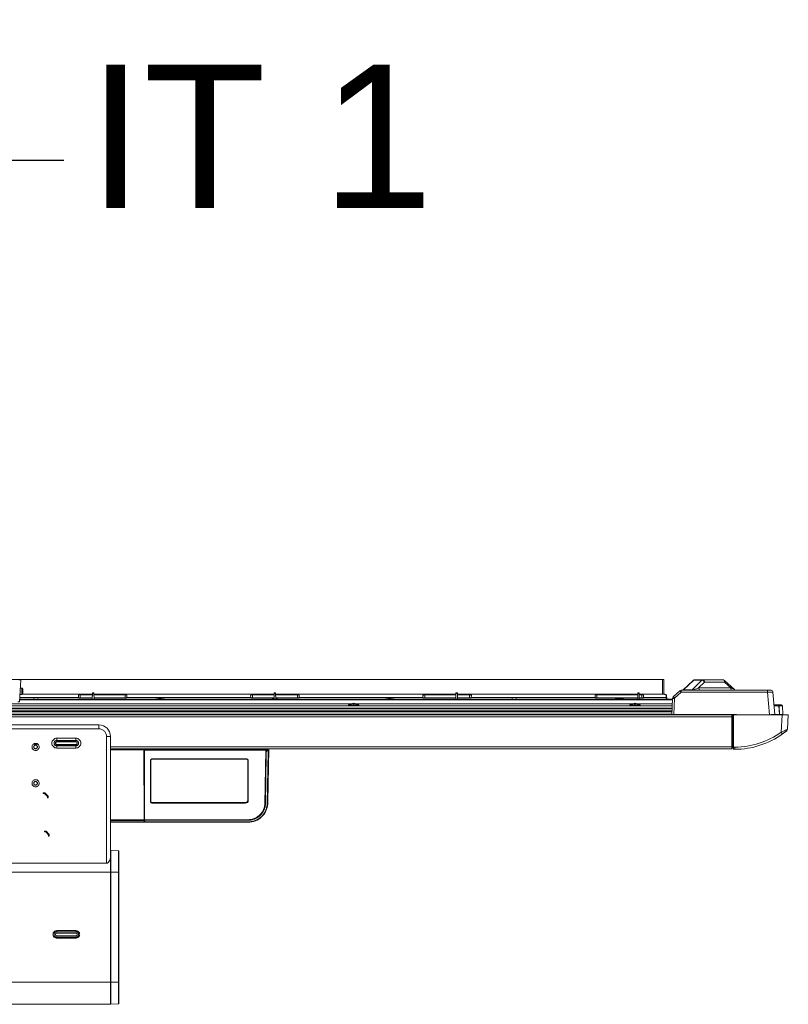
# Model space of a CAD drawing. Header units: millimetres. Extents: x 40090 to 187415, y -53271 to 40260.
# Tile 194 of 256: x 70658 to 71461, y 33499 to 34528. Entities that reach past the tile are written whole.
import ezdxf

# ---------------------------------------------------------------- set-up
doc = ezdxf.new("R2010")
doc.units = ezdxf.units.MM
doc.layers.add('AVM_projekce', color=240, linetype='Continuous')
doc.layers.add('AVM_reproduktor', color=6, linetype='Continuous')
doc.styles.add('AVM', font='arial.ttf')
doc.styles.get("Standard").update_dxf_attribs({"font": 'arial.ttf'})
doc.dimstyles.new('AVM-1_50', dxfattribs={"dimscale": 40, "dimtxt": 2.5, "dimasz": 2.5, "dimexe": 1.25, "dimexo": 0.625, "dimtad": 1, "dimdec": 0, "dimrnd": 1, "dimtxsty": 'AVM', "dimcen": 2.5, "dimclrd": 256, "dimclre": 256, "dimclrt": 256, "dimadec": 0, "dimazin": 0, "dimtfac": 1, "dimtdec": 0, "dimtmove": 0, "dimatfit": 3, "dimfxl": 0, "dimarcsym": 0})

# ---------------------------------------------------------------- blocks, each defined once
blk = doc.blocks.new('SB885ix-top')
at = {"linetype": 'Continuous', "lineweight": 15}
for p, q in [((811.6, 0), (35.8, 0)), ((812.8, 0), (811.6, 0)), ((811.6, -15.3), (811.6, 0)), ((812.8, 0), (812.8, -15.4)), ((138.8, -0.3), (140.8, -0.3)), ((140.8, -0.3), (139.6, -23.4)), ((142, -8.9), (140.3, -8.9)), ((142, -15.7), (142, -8.9)), ((143, -10), (143, -9.8)), ((843.6, -0.9), (832.6, -11)), ((833.3, -10.8), (844.3, -0.7)), ((852.6, -0.7), (842.4, -10.8)), ((844.3, -0.7), (852.6, -0.7)), ((853.6, -0.3), (845.3, -0.3)), ((849.2, -8.8), (855.4, -2.7)), ((882.9, -8.8), (849.2, -8.8)), ((874.4, -0.3), (853.6, -0.3)), ((855.4, -2.7), (876.2, -2.7)), ((886.6, -10.6), (876.2, -0.9)), ((876.2, -2.7), (882.9, -8.8)), ((821.9, -20.4), (139.7, -20.4)), ((139.7, -20.5), (821.9, -20.5)), ((139.8, -18.9), (201.2, -18.9)), ((140.1, -15.3), (140, -15.3)), ((140.1, -15.3), (140, -15.3)), ((140.1, -13.7), (140.1, -15.7)), ((140.1, -14.3), (140.1, -14.3)), ((140.1, -15.7), (142, -15.7)), ((215.6, -15.3), (142.8, -15.3)), ((215.6, -15.3), (142.8, -15.3)), ((143, -11.8), (143, -11.8)), ((143, -12.8), (143, -12.8)), ((143, -14.8), (143, -14.6)), ((143, -14.8), (143, -14.8)), ((155, -20.4), (155, -20.2)), ((155, -20.2), (155, -20.4)), ((157.8, -20.2), (157.8, -20.4)), ((157.8, -20.2), (157.8, -20.4)), ((201, -16.6), (201.2, -18.9)), ((201.2, -18.9), (201.2, -19)), ((201.2, -19), (215.6, -19)), ((215.6, -16.1), (202.9, -16.1)), ((202.9, -16.1), (202.9, -18.6)), ((215.5, -20.4), (215.6, -14.7)), ((217.1, -14), (215.6, -14)), ((217.2, -14.7), (215.6, -14.7)), ((217.3, -20.4), (217.2, -14.7)), ((405.6, -15.3), (217.2, -15.3)), ((405.6, -15.3), (217.2, -15.3)), ((249.9, -16.1), (217.2, -16.1)), ((217.2, -19), (251.6, -19)), ((249.9, -16.1), (249.9, -18.6)), ((251.6, -18.9), (251.7, -16.6)), ((251.6, -19), (251.6, -18.9)), ((251.6, -18.9), (381.2, -18.9)), ((381, -16.6), (381.2, -18.9)), ((381.2, -18.9), (381.2, -19)), ((381.2, -19), (405.6, -19)), ((405.6, -16.1), (382.9, -16.1)), ((382.9, -16.1), (382.9, -18.6)), ((405.1, -20.4), (405.2, -20.2)), ((405.2, -20.2), (405.1, -20.4)), ((405.5, -20.4), (405.6, -14.7)), ((407.1, -14), (405.6, -14)), ((407.1, -14.7), (405.6, -14.7)), ((407.2, -20.4), (407.1, -14.7)), ((595.6, -15.3), (407.2, -15.3)), ((595.6, -15.3), (407.2, -15.3)), ((429.9, -16.1), (407.2, -16.1)), ((407.2, -19), (431.6, -19)), ((407.6, -20.2), (407.6, -20.4)), ((407.6, -20.2), (407.6, -20.4)), ((429.9, -16.1), (429.9, -18.6)), ((431.6, -18.9), (431.7, -16.6)), ((431.6, -19), (431.6, -18.9)), ((431.6, -18.9), (561.1, -18.9)), ((561, -16.6), (561.1, -18.9)), ((561.1, -18.9), (561.2, -19)), ((561.2, -19), (595.5, -19)), ((595.6, -16.1), (562.9, -16.1)), ((562.9, -16.1), (562.9, -18.6)), ((595.5, -20.4), (595.6, -14.7)), ((597.1, -14), (595.6, -14)), ((597.1, -14.7), (595.6, -14.7)), ((597.2, -20.4), (597.1, -14.7)), ((785.6, -15.3), (597.1, -15.3)), ((785.6, -15.3), (597.1, -15.3)), ((609.9, -16.1), (597.2, -16.1)), ((597.2, -19), (611.6, -19)), ((609.9, -16.1), (609.9, -18.6)), ((611.6, -18.9), (611.7, -16.6)), ((611.6, -19), (611.6, -18.9)), ((611.6, -18.9), (741.1, -18.9)), ((655, -20.2), (655, -20.4)), ((657.8, -20.2), (657.8, -20.4)), ((741, -16.6), (741.1, -18.9)), ((741.1, -18.9), (741.1, -19)), ((741.1, -19), (785.5, -19)), ((785.6, -16.1), (742.9, -16.1)), ((742.9, -16.1), (742.9, -18.6)), ((785.5, -20.4), (785.6, -14.7)), ((787.1, -14), (785.6, -14)), ((787.1, -14.7), (785.6, -14.7)), ((787.2, -20.4), (787.1, -14.7)), ((811.7, -15.3), (787.1, -15.3)), ((811.7, -15.3), (787.1, -15.3)), ((789.9, -16.1), (787.2, -16.1)), ((787.2, -19), (791.6, -19)), ((789.9, -16.1), (789.9, -18.6)), ((791.6, -18.9), (791.7, -16.6)), ((791.6, -19), (791.6, -18.9)), ((791.6, -18.9), (815.4, -18.9)), ((811.7, -15.3), (811.7, -15.3)), ((815.4, -18.9), (815.2, -16.2)), ((815.4, -18.9), (815.4, -18.9)), ((815.5, -20.4), (815.4, -18.9)), ((815.7, -16.7), (815.9, -19.4)), ((815.9, -19.4), (815.9, -20.4)), ((821.9, -19.9), (821.6, -28.5)), ((829.4, -11.9), (822.7, -18.1)), ((823.4, -36.6), (824, -19.9)), ((824.1, -19.5), (830.8, -13.3)), ((831.1, -13.2), (831.1, -11.2)), ((921.2, -11.2), (831.1, -11.2)), ((831.1, -13.2), (921.2, -13.2)), ((832.6, -11), (832.6, -11)), ((842.4, -10.8), (833.3, -10.8)), ((921.2, -13.2), (921.2, -11.2)), ((924.9, -11.2), (921.2, -11.2)), ((921.2, -13.2), (923.3, -36.9)), ((928.9, -36.4), (926.9, -13.1)), ((56, -29.8), (821.6, -29.8)), ((56, -30.5), (821.6, -30.5)), ((56.1, -27.6), (821.7, -27.6)), ((486.4, -25.4), (56.2, -25.4)), ((139.7, -20.9), (821.9, -20.9)), ((821.9, -21.1), (139.7, -21.1)), ((483.7, -26.3), (493.8, -26.3)), ((780.4, -25.4), (491.2, -25.4)), ((777.7, -26.3), (787.8, -26.3)), ((821.7, -25.4), (785.2, -25.4)), ((821.6, -29.8), (821.3, -36.6)), ((821.6, -28.5), (821.6, -29.6)), ((933, -26.5), (928.5, -26.5)), ((933, -26.5), (933, -27.4)), ((933.5, -26.5), (933, -26.5)), ((933.8, -36.5), (933, -27.4)), ((933, -27.4), (933.5, -27.4)), ((933.5, -26.5), (933.5, -27.4)), ((935.8, -26.5), (933.5, -26.5)), ((933.5, -27.4), (933.9, -36.5)), ((935.8, -26.5), (935.8, -26.5)), ((935.8, -26.5), (935.8, -26.5)), ((936.8, -27.4), (936.8, -27.5)), ((937.2, -36.4), (936.8, -27.4)), ((936.8, -27.5), (937.3, -36.4)), ((936.8, -27.5), (936.8, -27.5)), ((883.8, -36.9), (51.7, -36.9)), ((883.8, -39), (51.7, -39)), ((821.4, -36.1), (54.3, -36.1)), ((55.8, -33.9), (821.4, -33.9)), ((821.5, -32.7), (55.9, -32.7)), ((821.3, -36.6), (823.4, -36.6)), ((823.4, -36.6), (888.8, -36.6)), ((883.8, -36.9), (883.8, -36.6)), ((883.8, -39), (883.8, -36.9)), ((883.8, -38.1), (884.6, -38.1)), ((883.8, -70.2), (883.8, -39)), ((884.6, -38.1), (884.6, -65.4)), ((885, -36.9), (885, -36.6)), ((885, -36.9), (885, -65.5)), ((885.5, -36.9), (885, -36.9)), ((885.5, -65.5), (885.5, -36.9)), ((936.5, -36.9), (885.5, -36.9)), ((887, -36.6), (887, -36.9)), ((888.8, -36.6), (888.8, -36.9)), ((936.5, -36.9), (935.6, -55.1)), ((942.9, -36.9), (936.5, -36.9)), ((942.1, -51.8), (942.9, -36.9)), ((79.2, -47.5), (222.4, -47.5)), ((222.4, -51.5), (222.4, -47.5)), ((78.2, -51.5), (222.4, -51.5)), ((178.4, -61.3), (198.3, -61.3)), ((178.4, -61.3), (178.4, -63.6)), ((198.3, -61.3), (198.3, -63.6)), ((230.4, -192.1), (230.4, -59.5)), ((230.4, -59.5), (234.4, -59.5)), ((234.4, -186), (234.4, -59.5)), ((941.3, -53.5), (936.9, -56.8)), ((158.5, -67.5), (154, -67.5)), ((178.4, -63.6), (198.3, -63.6)), ((178.4, -64.9), (198.3, -64.9)), ((198.3, -65.1), (178.4, -65.1)), ((178.4, -67.8), (198.3, -67.8)), ((198.3, -68.1), (178.4, -68.1)), ((198.3, -69.3), (178.4, -69.3)), ((178.4, -71.7), (178.4, -69.3)), ((198.3, -71.7), (178.4, -71.7)), ((198.3, -69.3), (198.3, -71.7)), ((883.8, -70.2), (234.4, -70.2)), ((883.8, -69.1), (884.8, -69.1)), ((883.8, -72.3), (883.8, -70.2)), ((883.8, -71), (884.9, -71)), ((885, -65.5), (885, -65.5)), ((885, -65.5), (885.3, -70.7)), ((885.8, -70.7), (885.5, -65.5)), ((887, -70.7), (885.8, -70.7)), ((887, -70.7), (887, -72.9)), ((883.8, -72.3), (234.4, -72.3)), ((234.4, -73.3), (269.3, -73.3)), ((269.3, -73.6), (234.4, -73.6)), ((269.4, -72.3), (269.3, -73.3)), ((269.3, -73.6), (269.6, -146.6)), ((269.6, -146.5), (269.3, -74.4)), ((269.4, -72.7), (269.4, -72.3)), ((269.4, -73.9), (269.4, -72.7)), ((269.5, -74.4), (269.8, -146.4)), ((270, -74.4), (269.5, -74.4)), ((269.6, -72.3), (269.6, -72.7)), ((269.6, -72.7), (269.6, -72.9)), ((269.6, -72.7), (270.1, -72.7)), ((269.6, -72.9), (269.6, -74.1)), ((270.1, -72.9), (269.6, -72.9)), ((269.6, -74.1), (270, -74.1)), ((270, -74.1), (270.1, -72.9)), ((270, -74.1), (270, -74.4)), ((270, -146.4), (270, -74.4)), ((270.1, -72.7), (270.1, -72.3)), ((270.2, -73.2), (270.2, -72.3)), ((270.2, -73), (270.2, -73.7)), ((270.2, -73.2), (396.9, -73.2)), ((396.9, -73.9), (270.2, -73.9)), ((270.2, -146.6), (270.2, -73.9)), ((270.2, -74.9), (270.2, -146.5)), ((395.8, -130.1), (396.9, -73.9)), ((396.1, -130.1), (397.2, -73.8)), ((396.4, -129.2), (397.4, -77.2)), ((397.4, -77.3), (396.4, -129.3)), ((396.5, -130.2), (397.4, -78.1)), ((396.9, -73.2), (396.8, -72.3)), ((397.2, -73.5), (397, -72.3)), ((397.1, -77.2), (397.4, -77.2)), ((397.2, -73.5), (397.2, -73.5)), ((397.2, -73.8), (397.2, -73.8)), ((397.4, -77.3), (397.5, -72.4)), ((397.4, -78.1), (397.5, -73.8)), ((397.4, -77.2), (397.4, -77.3)), ((397.4, -78.1), (397.4, -77.3)), ((397.4, -77.3), (397.4, -77.3)), ((397.5, -72.3), (397.5, -72.4)), ((397.5, -72.4), (397.5, -73.2)), ((397.5, -73.2), (397.8, -73.2)), ((397.8, -73.8), (397.5, -73.8)), ((397.8, -73.2), (397.9, -72.3)), ((398.2, -130.2), (399.2, -75.3)), ((399.7, -75.1), (398.7, -130)), ((400.1, -72.5), (399.1, -127.7)), ((400.1, -72.5), (399.7, -75.1)), ((885.9, -72.9), (887, -72.9)), ((276.3, -84.3), (276.3, -127.9)), ((276.5, -84.4), (276.3, -84.3)), ((276.5, -127.4), (276.5, -84.4)), ((276.8, -84.3), (276.8, -127.4)), ((377.1, -83), (277.6, -83)), ((277.6, -83), (277.9, -83.1)), ((277.9, -83.1), (376.9, -83.1)), ((277.9, -83.1), (277.9, -83.2)), ((376.9, -83.2), (277.9, -83.2)), ((376.9, -83.1), (377.1, -83)), ((376.9, -83.1), (376.9, -83.2)), ((378, -126.1), (378, -84.3)), ((378.5, -84.3), (378.2, -84.4)), ((378.2, -84.4), (378.2, -126.1)), ((378.5, -126.5), (378.5, -84.3)), ((164.2, -118.5), (166, -118.5)), ((164.2, -119.2), (164.2, -118.5)), ((165.7, -119.2), (164.2, -119.2)), ((168.7, -122.2), (165.7, -119.2)), ((166, -118.5), (169.4, -121.9)), ((168.7, -123.7), (168.7, -122.2)), ((169.4, -121.9), (169.4, -123.7)), ((169.4, -123.7), (168.7, -123.7)), ((276.3, -127.9), (276.5, -127.4)), ((277.9, -128.7), (277.6, -129.2)), ((277.6, -129.2), (375.7, -129.2)), ((277.9, -128.5), (375.5, -128.5)), ((277.9, -128.5), (277.9, -128.7)), ((375.5, -128.7), (277.9, -128.7)), ((375.5, -128.5), (375.5, -128.7)), ((375.7, -129.2), (375.5, -128.7)), ((378.2, -126.1), (378.5, -126.5)), ((396.4, -129.3), (396.4, -129.2)), ((396.4, -129.3), (396.5, -130.2)), ((398.4, -132.6), (398.8, -130.4)), ((399.1, -127.7), (398.7, -130)), ((399.1, -127.7), (398.8, -130.4)), ((234.4, -146.6), (269.6, -146.6)), ((234.4, -146.8), (269.6, -146.8)), ((234.4, -147.2), (269.6, -147.2)), ((234.4, -148.8), (269.6, -148.8)), ((234.4, -149.1), (269.6, -149.1)), ((267.9, -146.8), (267.9, -146.9)), ((269.6, -146.9), (267.9, -146.9)), ((268.5, -146.9), (268.5, -146.8)), ((268.5, -146.8), (268.5, -146.9)), ((269.6, -146.8), (269.6, -146.5)), ((270, -146.7), (269.6, -146.7)), ((269.6, -147.2), (269.6, -146.9)), ((269.6, -147.2), (269.6, -148.8)), ((269.6, -147.6), (270, -147.6)), ((269.8, -146.4), (270, -146.4)), ((270, -147.6), (270, -146.7)), ((270, -147.6), (270, -147.6)), ((270.2, -146.5), (270.2, -146.8)), ((270.2, -146.6), (378.1, -146.6)), ((270.2, -146.8), (378.1, -146.8)), ((270.3, -147.1), (270.2, -146.8)), ((270.2, -146.8), (270.2, -147.9)), ((270.2, -148.9), (270.2, -147.8)), ((270.2, -148.9), (270.2, -147.9)), ((270.2, -147.9), (270.2, -147.9)), ((270.2, -149.1), (270.2, -148.9)), ((270.2, -149.1), (378.1, -149.1)), ((270.3, -147.1), (378.1, -147.1)), ((270.3, -147.1), (270.3, -148.8)), ((270.3, -148.8), (378.1, -148.8)), ((378.1, -146.8), (378.1, -146.6)), ((378.1, -146.8), (378.1, -147.1)), ((378.1, -149.1), (378.1, -148.8)), ((165.4, -159.2), (165.4, -158.5)), ((165.4, -158.5), (167.2, -158.5)), ((166.9, -159.2), (165.4, -159.2)), ((169.9, -162.2), (166.9, -159.2)), ((167.2, -158.5), (170.6, -161.9)), ((169.9, -163.7), (169.9, -162.2)), ((170.6, -163.7), (169.9, -163.7)), ((170.6, -161.9), (170.6, -163.7)), ((234.5, -178.5), (234.4, -178.5)), ((235, -179), (234.5, -179)), ((242.9, -178.9), (235, -178.5)), ((235, -178.5), (235, -201.5)), ((242.9, -178.9), (242.9, -201.5)), ((78.2, -192.1), (230.4, -192.1)), ((234.5, -201.5), (78.3, -201.5)), ((234.5, -201.5), (234.5, -316.5)), ((234.5, -201.5), (235, -201.5)), ((234.5, -201.5), (234.5, -316.5)), ((235, -201.5), (242.9, -201.5)), ((235, -316.5), (235, -201.5)), ((242.9, -201.5), (242.9, -316.5)), ((243.4, -201.5), (242.9, -201.5)), ((243.4, -201.5), (243.4, -316.5)), ((178.4, -262.5), (198.3, -262.5)), ((178.4, -262.5), (178.4, -263.6)), ((178.4, -263.6), (198.3, -263.6)), ((178.4, -265), (198.3, -265)), ((198.3, -265.1), (178.4, -265.1)), ((198.3, -262.5), (198.3, -263.6)), ((178.4, -267.8), (198.3, -267.8)), ((198.3, -267.9), (178.4, -267.9)), ((198.3, -269.3), (178.4, -269.3)), ((178.4, -269.3), (178.4, -270.5)), ((198.3, -270.5), (178.4, -270.5)), ((198.3, -270.5), (198.3, -269.3)), ((234.5, -316.5), (-189.7, -316.5)), ((235, -316.5), (234.5, -316.5)), ((242.9, -316.5), (235, -316.5)), ((235, -316.5), (235, -339.5)), ((242.9, -316.5), (242.9, -339)), ((242.9, -316.5), (243.4, -316.5)), ((234.5, -339.5), (-189.7, -339.5)), ((234.5, -339), (235, -339)), ((235, -339.5), (242.9, -339))]:
    blk.add_line(p, q, dxfattribs=at)
at = {"linetype": 'Continuous', "lineweight": 15, "flags": 128}
for points in [[(215.6, -14.7), (215.6, -14.5), (215.6, -14.4), (215.6, -14.2), (215.6, -14.1), (215.6, -14), (215.6, -14), (215.6, -14)], [(217.1, -14), (217.1, -14), (217.1, -14), (217.1, -14.1), (217.1, -14.2), (217.1, -14.4), (217.1, -14.5), (217.2, -14.7)], [(405.6, -14.7), (405.6, -14.5), (405.6, -14.4), (405.6, -14.2), (405.6, -14.1), (405.6, -14), (405.6, -14), (405.6, -14)], [(407.1, -14), (407.1, -14), (407.1, -14), (407.1, -14.1), (407.1, -14.2), (407.1, -14.4), (407.1, -14.5), (407.1, -14.7)], [(595.6, -14.7), (595.6, -14.5), (595.6, -14.4), (595.6, -14.2), (595.6, -14.1), (595.6, -14), (595.6, -14), (595.6, -14)], [(597.1, -14), (597.1, -14), (597.1, -14), (597.1, -14.1), (597.1, -14.2), (597.1, -14.4), (597.1, -14.5), (597.1, -14.7)], [(655, -20.4), (655, -20.3), (655, -20.2)], [(657.8, -20.2), (657.8, -20.3), (657.8, -20.4)], [(785.6, -14.7), (785.6, -14.5), (785.6, -14.4), (785.6, -14.2), (785.6, -14.1), (785.6, -14), (785.6, -14), (785.6, -14)], [(787.1, -14), (787.1, -14), (787.1, -14), (787.1, -14.1), (787.1, -14.2), (787.1, -14.4), (787.1, -14.5), (787.1, -14.7)], [(488.3, -24.7), (488.3, -24.8), (488.3, -24.8), (488.3, -24.9), (488.3, -24.9), (488.3, -25), (488.3, -25.1), (488.3, -25.2), (488.3, -25.3)], [(489.2, -25.3), (489.3, -25.2), (489.3, -25.1), (489.3, -25), (489.3, -24.9), (489.3, -24.9), (489.3, -24.8), (489.3, -24.8), (489.3, -24.7)], [(782.3, -24.7), (782.3, -24.8), (782.3, -24.8), (782.3, -24.9), (782.3, -24.9), (782.3, -25), (782.3, -25.1), (782.3, -25.2), (782.3, -25.3)], [(783.2, -25.3), (783.2, -25.2), (783.3, -25.1), (783.3, -25), (783.3, -24.9), (783.3, -24.9), (783.3, -24.8), (783.3, -24.8), (783.3, -24.7)], [(933.2, -36.6), (933.2, -36.6), (933.2, -36.6), (933.2, -36.6), (933.2, -36.6), (933.2, -36.6), (933.3, -36.7), (933.3, -36.7), (933.3, -36.7)], [(933.8, -36.5), (933.8, -36.5), (933.8, -36.5), (933.8, -36.6), (933.8, -36.6), (933.8, -36.7), (933.8, -36.7), (933.8, -36.7), (933.8, -36.8)], [(934.4, -36.7), (934.4, -36.7), (934.4, -36.7), (934.4, -36.6), (934.4, -36.6), (934.4, -36.6), (934.4, -36.6), (934.4, -36.6), (934.4, -36.6)], [(935.6, -36.7), (935.6, -36.7), (935.6, -36.7), (935.6, -36.7), (935.6, -36.7)], [(884.6, -65.4), (884.7, -67.5), (884.8, -69.1)], [(885.3, -70.7), (885.3, -71.1), (885.3, -71.4), (885.3, -71.7), (885.3, -71.9), (885.3, -72.1), (885.3, -72.3), (885.3, -72.4), (885.3, -72.4)], [(885.9, -72.9), (885.9, -72.9), (885.8, -72.7), (885.8, -72.5), (885.8, -72.3), (885.8, -71.9), (885.8, -71.6), (885.8, -71.2), (885.8, -70.7)]]:
    blk.add_lwpolyline(points, dxfattribs=at)
at = {"linetype": 'Continuous', "lineweight": 15}
for centre, radius, start, end in [((142, -9.9), 1, 5.7103, 90), ((845.3, -2.8), 2.54, 90, 132.6564), ((844.2, -1.7), 0.984, 85.7742, 130.9269), ((845.3, -1.7), 1.46, 91.3748, 135.3918), ((851.4, -9), 2.22, 174.2103, 259.1729), ((853.7, -1.7), 1.46, 91.3737, 135.3928), ((852.3, -4.2), 3.49, 25.4842, 84.141), ((853.2, -2.4), 2.22, 354.2129, 79.1721), ((874.4, -2.8), 2.54, 47.3436, 90), ((874, -2.4), 2.22, 354.2129, 79.1721), ((875, -1.8), 1.5, 327.0118, 37.7763), ((885.1, -9), 2.22, 174.2103, 259.1729), ((142, -14.7), 1, 270, 354.2763), ((815.3, -16.7), 0.491, 3.9411, 91.1508), ((824.5, -20), 2.54, 133, 178), ((822.9, -34.5), 14.6, 86.013, 93.987), ((808.7, -33.3), 20.7, 41.6511, 47.1467), ((824.5, -19.9), 0.508, 133, 178), ((831.1, -13.8), 2.54, 90, 133), ((815.4, -27), 20.6, 41.6493, 47.1484), ((831.1, -13.7), 0.508, 90, 133), ((833.2, -11.8), 0.993, 85.8959, 128.3937), ((841.4, -9.8), 1.46, 271.3722, 315.3944), ((888.3, -8.7), 2.54, 225.5533, 270), ((924.9, -13.3), 2.03, 5, 90), ((484.1, -27), 0.762, 123.5573, 236.4427), ((488.8, -29.2), 4.52, 119.841, 140.6028), ((488.8, -29.2), 4.53, 96.5283, 119.537), ((484, -27.3), 3.28, 38.5881, 39.0183), ((488.8, -31), 5.72, 85.3039, 94.6961), ((488.8, -29.2), 4.53, 60.463, 83.4717), ((488.8, -29.2), 4.52, 39.3972, 60.159), ((493.6, -27.3), 3.28, 140.9817, 141.4119), ((493.4, -27), 0.762, 303.5573, 56.4427), ((778.1, -27), 0.762, 123.5573, 236.4427), ((782.8, -29.2), 4.52, 119.841, 140.6028), ((782.8, -29.2), 4.53, 96.5269, 119.5373), ((784.2, -22.3), 4.73, 218.5462, 218.8439), ((782.8, -31), 5.72, 85.3042, 94.6958), ((782.8, -29.2), 4.53, 60.4609, 83.4737), ((782.8, -29.2), 4.52, 39.3972, 60.159), ((783.5, -24.1), 1.93, 320.832, 321.5615), ((787.4, -27), 0.762, 303.5573, 56.4427), ((928.5, -26), 0.508, 185, 270), ((935.8, -27.5), 1.02, 3, 90), ((935.8, -27.5), 1.02, 3, 90), ((936.8, -27.5), 0.0643, 68.6034, 91.3568), ((926.7, -36.5), 0.429, 170.8855, 249.4394), ((929.4, -36.4), 0.508, 185.0859, 239.101), ((929.4, -36.4), 0.507, 184.9974, 232.4614), ((933.8, -45.5), 9.05, 101.5995, 106.6843), ((933.8, -45.6), 9.13, 95.1703, 101.4653), ((930.7, -36.9), 1.3, 10.6615, 11.3869), ((933.8, -45.9), 9.22, 86.6015, 93.3985), ((953.1, -36.3), 19.2, 180.5957, 181.2895), ((933.8, -45.6), 9.13, 78.5347, 84.8297), ((936.7, -36.4), 1.98, 180.7967, 185.4485), ((933.8, -45.5), 9.05, 73.3157, 78.4005), ((937.7, -36.4), 0.508, 183, 270), ((937.8, -36.4), 0.508, 183, 270), ((222.4, -59.5), 12, 0, 90), ((887, 12.5), 83.2, 270, 305.712), ((887, 12.6), 85.5, 270, 305.712), ((950.4, -45.1), 17.9, 213.9948, 221.0849), ((939.8, -51.7), 2.31, 309.3605, 357), ((885.1, -65.5), 0.123, 179.4843, 182.5767), ((885.5, -68.3), 2.44, 264.0446, 275.9554), ((885.5, -69.2), 1.83, 264.0477, 275.9534), ((269.5, -74.6), 0.21, 78.0414, 138.041), ((269.6, -72.7), 0.195, 181.8378, 271.372), ((269.5, -71.7), 0.984, 261.1708, 272.8531), ((269.5, -73.9), 0.195, 181.8557, 271.3626), ((270, -74.3), 0.195, 1.6606, 91.3573), ((270.1, -74.2), 0.21, 257.8632, 317.8949), ((270.1, -73.1), 0.205, 42.3788, 90.1695), ((396.9, -73.5), 0.288, 9.8283, 92.5021), ((397, -73.6), 0.302, 255.7885, 318.3085), ((345, -72.8), 52.8, 358.842, 359.5222), ((399.3, -74.7), 0.551, 258.0946, 314.4674), ((885.9, -72.4), 0.508, 183, 270), ((276.7, -84.7), 0.43, 86.2606, 118.0606), ((378, -84.7), 0.43, 61.9394, 93.7394), ((276.7, -127.8), 0.43, 86.2625, 118.0587), ((378, -126.5), 0.43, 61.935, 93.7437), ((395.9, -129.9), 0.302, 255.7825, 318.3145), ((398.3, -129.6), 0.551, 258.0968, 314.463), ((270.1, -146.2), 0.235, 260.031, 312.1397), ((242.9, -179.4), 0.5, 0, 87), ((242.9, -338.5), 0.5, 273, 0)]:
    blk.add_arc(centre, radius, start, end, dxfattribs=at)
for centre, major_axis, ratio, start_param, end_param in [((847.7, -8.7), (5.54, 2.01), 0.112558, 3.422598, 4.949992), ((880.8, -8.7), (5.87, -2.03), 0.09456, 0.213545, 1.241013), ((156.4, -21.3), (6.13, 0), 0.184431, 1.797068, 2.25388), ((156.4, -21.3), (6.13, 0), 0.184431, 0.887713, 1.344525), ((202.9, -16.6), (1.85, 0), 0.267976, 1.570796, 3.155636), ((249.9, -16.6), (1.85, 0), 0.267976, 6.269142, 7.853982), ((286.4, -21.3), (7.45, 0), 0.184439, 1.570796, 2.426796), ((286.4, -21.3), (7.45, 0), 0.184439, 0.714797, 1.570796), ((382.9, -16.6), (1.85, 0), 0.267976, 1.570796, 3.155636), ((406.4, -21.3), (6.26, 0), 0.184434, 1.768688, 2.283224), ((406.4, -21.3), (6.26, 0), 0.184434, 0.858369, 1.372904), ((429.9, -16.6), (1.85, 0), 0.267976, 6.269142, 7.853982), ((526.4, -21.3), (7.45, 0), 0.184439, 1.570796, 2.426796), ((526.4, -21.3), (7.45, 0), 0.184439, 0.714797, 1.570796), ((562.9, -16.6), (1.85, 0), 0.267976, 1.570796, 3.155636), ((609.9, -16.6), (1.85, 0), 0.267976, 6.269142, 7.853982), ((656.4, -21.3), (6.13, 0), 0.184431, 1.797068, 2.25388), ((656.4, -21.3), (6.13, 0), 0.184431, 0.887713, 1.344525), ((742.9, -16.6), (1.85, 0), 0.267976, 1.570796, 3.155636), ((766.4, -21.3), (7.45, 0), 0.184439, 1.570796, 2.426796), ((766.4, -21.3), (7.45, 0), 0.184439, 0.714797, 1.570796), ((789.9, -16.6), (1.85, 0), 0.267976, 6.269142, 7.853982), ((811.7, -16.2), (3.5, 0), 0.258488, 0.013546, 1.570796), ((815.4, -19.4), (0.499, 0.026), 0.976146, 0, 1.519306), ((832.5, -8.7), (0.37, 2.53), 0.699475, 3.243812, 3.837224), ((921.2, -13.3), (5.72, 0.18), 0.012322, 0.000695, 1.568449), ((933, -27.5), (4.85, -0.09), 0.010855, 1.576507, 3.142742), ((933.5, -27.5), (3.3, 0.05), 0.01606, 0.000583, 1.56864), ((923.2, -36.4), (5.74, -0.04), 0.003063, 5.284737, 6.213114), ((933.9, -36.4), (3.31, -0.03), 0.008011, 4.955034, 6.28367), ((885.5, -65.4), (0.508, 0.01), 0.052316, 3.143304, 4.711362), ((885.5, -65.4), (0.508, 0.017), 0.052298, 3.14262, 4.710677), ((269.3, -73.5), (0, 0.2), 0.008726, 0.331611, 1.902408), ((269.4, -74.3), (0, 0.4), 0.008726, 0.331611, 1.902408), ((269.6, -74.3), (0, 0.2), 0.017451, 0.331607, 1.902404), ((270.1, -72.7), (0.001, 0.2), 0.017561, 3.473311, 4.660135), ((270.2, -73.7), (-0.002, 0.5), 0.008781, 4.38075, 5.951546), ((396.9, -73.7), (0, 0.5), 0.02096, 4.380784, 5.95158), ((396.9, -76.9), (0.5, -0.009), 0.317264, 5.193955, 6.022746), ((397.2, -73.7), (0, 0.2), 0.0524, 4.380824, 5.951621), ((397.5, -73.7), (0.006, 0.5), 0.022338, 4.380699, 5.899135), ((397.7, -75.1), (2, -0.05), 0.941224, 0.007788, 1.575846), ((397.7, -75.3), (1.5, 0.04), 0.945363, 6.242238, 7.810295), ((277.9, -84.6), (1.4, -0.98), 0.848886, 2.25905, 3.676576), ((278.1, -84.6), (1.32, -1), 0.876404, 2.288626, 3.706152), ((278.1, -84.5), (1.17, -0.82), 0.848886, 2.25905, 3.676576), ((376.7, -84.6), (1.32, 1), 0.876404, 5.718626, 7.136152), ((376.7, -84.5), (1.17, 0.82), 0.848886, 5.748201, 7.165728), ((376.9, -84.6), (1.4, 0.98), 0.848886, 5.748201, 7.165728), ((277.9, -127.6), (1.4, 0.98), 0.848886, 2.606609, 4.024135), ((278.1, -127.2), (1.47, 0.67), 0.888608, 2.776864, 4.19439), ((278.1, -127.2), (1.17, 0.82), 0.848886, 2.606609, 4.024135), ((375, -125.6), (2.57, -1.79), 0.848886, 5.400643, 6.818169), ((375, -125.7), (2.86, -1.7), 0.870019, 5.331191, 6.748717), ((375.2, -126.1), (2.8, -1.96), 0.848886, 5.400643, 6.818169), ((378.1, -129.7), (18, 0), 0.944412, 4.71006, 6.262955), ((378.1, -129.8), (17.7, 0), 0.944374, 5.556294, 6.265284), ((378.1, -129.8), (17.7, 0), 0.944374, 4.712389, 5.556294), ((269.8, -146.5), (0.2, 0), 0.325567, 1.570796, 3.133392), ((269.6, -146.5), (0, 0.3), 0.008726, 1.902408, 3.473204), ((269.6, -148.6), (-0.001, 0.5), 0.008251, 3.141569, 4.380753), ((270, -146.8), (0.25, 0), 0.342072, 0.008727, 1.570796), ((270, -147.9), (-0.004, 0.316), 0.791779, 4.703753, 6.265823), ((270.2, -146.5), (-0.001, 0.3), 0.008781, 2.809954, 4.38075), ((270.2, -148.6), (-0.001, 0.5), 0.008251, 2.862317, 4.380753)]:
    blk.add_ellipse(centre, major_axis=major_axis, ratio=ratio, start_param=start_param, end_param=end_param, dxfattribs=at)
for points, knots in [([(143, -9.8), (143, -9.8), (143, -9.8), (143, -9.8), (143, -9.8)], [0, 0, 0, 0, 0.999285, 1, 1, 1, 1]), ([(143, -11.8), (143, -11.6), (143, -11.1), (143, -10.6), (143, -10.2), (143, -10), (143, -10)], [0, 0, 0, 0, 0.244745, 0.500004, 0.755237, 1, 1, 1, 1]), ([(143, -12.8), (143, -12.6), (143, -12.3), (143, -12), (143, -11.8)], [0, 0, 0, 0, 0.499998, 1, 1, 1, 1]), ([(143, -14.6), (143, -14.6), (143, -14.5), (143, -14), (143, -13.5), (143, -13), (143, -12.8)], [0, 0, 0, 0, 0.244764, 0.499995, 0.755254, 1, 1, 1, 1]), ([(815.7, -16.7), (815.7, -16.5), (815.6, -16.3), (815.3, -16), (814.8, -15.7), (814, -15.5), (813, -15.4), (812.2, -15.3), (811.8, -15.3), (811.7, -15.3)], [0, 0, 0, 0, 0.113702, 0.232824, 0.389968, 0.593722, 0.785667, 0.962086, 1, 1, 1, 1]), ([(832.6, -11), (832.6, -11.1), (832.4, -11.2), (832.3, -11.2), (832.3, -11.2), (832.3, -11.2)], [0, 0, 0, 0, 0.210414, 0.667124, 1, 1, 1, 1]), ([(139.6, -23.4), (139.6, -23.4), (139.6, -23.4), (139.4, -23.4), (139.2, -23.4), (138.8, -23.4), (138.3, -23.4), (137.8, -23.4), (137.6, -23.4)], [0, 0, 0, 0, 0.149599, 0.295325, 0.437209, 0.575268, 0.781989, 1, 1, 1, 1]), ([(928.2, -27.4), (928.2, -27.4), (928.1, -27.3), (928.2, -27), (928.3, -26.6), (928.5, -26.5), (928.5, -26.5)], [0, 0, 0, 0, 0.003551, 0.275196, 0.678398, 1, 1, 1, 1]), ([(885, -38.1), (885, -38.1), (885, -38.1), (884.9, -38.1), (884.8, -38.1), (884.7, -38.1), (884.6, -38.1), (884.6, -38.1)], [0, 0, 0, 0, 0.214994, 0.43004, 0.645011, 0.859701, 1, 1, 1, 1]), ([(926.3, -36.4), (926, -36.4), (925.4, -36.5), (924.8, -36.8), (924.5, -36.9)], [0, 0, 0, 0, 0.601342, 1, 1, 1, 1]), ([(928.9, -36.4), (928.9, -36.4), (928.9, -36.4), (928.9, -36.4), (928.9, -36.4)], [0, 0, 0, 0, 0.514171, 1, 1, 1, 1]), ([(933.8, -36.5), (933.4, -36.5), (932.6, -36.5), (931.4, -36.5), (930.2, -36.5), (929.4, -36.5), (929, -36.5), (929, -36.5), (928.9, -36.5)], [0, 0, 0, 0, 0.132599, 0.347428, 0.499113, 0.71116, 0.926076, 1, 1, 1, 1]), ([(931.8, -36.8), (931.6, -36.8), (931, -36.8), (930.1, -36.8), (929.3, -36.8), (929.1, -36.8), (929.1, -36.8)], [0, 0, 0, 0, 0.110211, 0.409089, 0.707321, 1, 1, 1, 1]), ([(933.2, -36.6), (933.2, -36.6), (933.2, -36.5), (933.2, -36.5), (933.1, -36.5), (933, -36.5), (933, -36.6), (933, -36.6)], [0, 0, 0, 0, 0.218973, 0.437861, 0.655601, 0.873017, 1, 1, 1, 1]), ([(933.9, -36.5), (933.9, -36.5), (933.9, -36.5), (933.8, -36.5), (933.8, -36.5)], [0, 0, 0, 0, 0.3167123, 1, 1, 1, 1]), ([(934.7, -36.4), (934.5, -36.4), (934.2, -36.4), (934, -36.5), (933.9, -36.5)], [0, 0, 0, 0, 0.888891, 1, 1, 1, 1]), ([(934.6, -36.6), (934.6, -36.6), (934.5, -36.5), (934.5, -36.5), (934.4, -36.5), (934.4, -36.5), (934.4, -36.6), (934.4, -36.6)], [0, 0, 0, 0, 0.2188501, 0.4378709, 0.6556099, 0.872883, 1, 1, 1, 1]), ([(178.4, -71.7), (177.8, -71.6), (176.4, -71.4), (174.7, -70.2), (173.6, -68.5), (173.1, -66.5), (173.6, -64.5), (174.7, -62.8), (176.4, -61.6), (177.8, -61.4), (178.4, -61.3)], [0, 0, 0, 0, 0.125, 0.25, 0.375, 0.5, 0.625, 0.75, 0.875, 1, 1, 1, 1]), ([(198.3, -61.3), (199, -61.4), (200.4, -61.6), (202.1, -62.8), (203.2, -64.5), (203.6, -66.5), (203.2, -68.5), (202.1, -70.2), (200.4, -71.4), (199, -71.6), (198.3, -71.7)], [0, 0, 0, 0, 0.125001, 0.25, 0.375, 0.5, 0.625, 0.75, 0.874999, 1, 1, 1, 1]), ([(230.4, -59.5), (230.3, -58.5), (230.1, -56.9), (229.1, -55.1), (228.1, -53.8), (226.8, -52.8), (224.9, -51.8), (223.4, -51.6), (222.4, -51.5)], [0, 0, 0, 0, 0.239457, 0.36836, 0.499999, 0.631639, 0.760543, 1, 1, 1, 1]), ([(942.1, -51.8), (942.1, -51.9), (942, -51.9), (941.2, -52.4), (939.9, -53), (937.9, -54), (936.3, -54.7), (935.6, -55.1)], [0, 0, 0, 0, 0.160898, 0.317501, 0.517406, 0.767714, 1, 1, 1, 1]), ([(936.9, -56.8), (937.4, -56.5), (938.5, -55.7), (939.8, -54.7), (940.7, -54), (941.2, -53.6), (941.2, -53.5), (941.3, -53.5)], [0, 0, 0, 0, 0.247846, 0.508365, 0.70602, 0.853211, 1, 1, 1, 1]), ([(152.5, -70.5), (152.6, -70), (152.7, -69), (153.6, -67.8), (154.8, -66.9), (156.3, -66.6), (157.8, -66.9), (159, -67.8), (159.9, -69), (160, -70), (160, -70.5)], [0, 0, 0, 0, 0.125, 0.25, 0.375, 0.5, 0.625, 0.75, 0.875, 1, 1, 1, 1]), ([(160, -70.5), (160, -71), (159.9, -72), (159, -73.2), (157.8, -74.1), (156.3, -74.3), (154.8, -74.1), (153.6, -73.2), (152.7, -72), (152.6, -71), (152.5, -70.5)], [0, 0, 0, 0, 0.125, 0.2499996, 0.3749997, 0.5000004, 0.6249998, 0.7499999, 0.8750002, 1, 1, 1, 1]), ([(154.4, -70.5), (154.4, -70.2), (154.5, -69.8), (154.9, -69.1), (155.5, -68.7), (156.3, -68.5), (157, -68.7), (157.7, -69.1), (158.1, -69.8), (158.2, -70.2), (158.2, -70.5)], [0, 0, 0, 0, 0.125, 0.25, 0.375002, 0.5, 0.625, 0.75, 0.875, 1, 1, 1, 1]), ([(158.2, -70.5), (158.2, -70.7), (158.1, -71.2), (157.7, -71.9), (157, -72.3), (156.3, -72.4), (155.5, -72.3), (154.9, -71.9), (154.5, -71.2), (154.4, -70.7), (154.4, -70.5)], [0, 0, 0, 0, 0.125, 0.25, 0.375, 0.5, 0.624998, 0.75, 0.875, 1, 1, 1, 1]), ([(178.4, -69.3), (178.1, -69.3), (177.3, -69.2), (176.4, -68.6), (175.7, -67.6), (175.5, -66.5), (175.7, -65.4), (176.4, -64.4), (177.3, -63.8), (178.1, -63.7), (178.4, -63.6)], [0, 0, 0, 0, 0.125, 0.25, 0.375, 0.5, 0.625, 0.749999, 0.875, 1, 1, 1, 1]), ([(178.4, -68.1), (178.2, -68), (177.8, -68), (177.3, -67.6), (177, -67.1), (176.8, -66.5), (177, -65.9), (177.3, -65.4), (177.8, -65), (178.2, -65), (178.4, -64.9)], [0, 0, 0, 0, 0.125001, 0.249999, 0.375, 0.5, 0.625, 0.750001, 0.874999, 1, 1, 1, 1]), ([(178.4, -65.1), (178.3, -65.2), (177.9, -65.2), (177.5, -65.5), (177.2, -66), (177.1, -66.5), (177.2, -67), (177.5, -67.5), (177.9, -67.8), (178.3, -67.8), (178.4, -67.8)], [0, 0, 0, 0, 0.125, 0.25, 0.375001, 0.5, 0.625, 0.749999, 0.875, 1, 1, 1, 1]), ([(198.3, -63.6), (198.7, -63.7), (199.5, -63.8), (200.4, -64.4), (201, -65.4), (201.3, -66.5), (201, -67.6), (200.4, -68.6), (199.5, -69.2), (198.7, -69.3), (198.3, -69.3)], [0, 0, 0, 0, 0.125, 0.250001, 0.375, 0.5, 0.625, 0.75, 0.875, 1, 1, 1, 1]), ([(198.3, -64.9), (198.5, -65), (199, -65), (199.5, -65.4), (199.8, -65.9), (199.9, -66.5), (199.8, -67.1), (199.5, -67.6), (199, -68), (198.5, -68), (198.3, -68.1)], [0, 0, 0, 0, 0.125001, 0.250001, 0.375, 0.5, 0.625, 0.749999, 0.874999, 1, 1, 1, 1]), ([(198.3, -67.8), (198.5, -67.8), (198.9, -67.8), (199.3, -67.5), (199.6, -67), (199.7, -66.5), (199.6, -66), (199.3, -65.5), (198.9, -65.2), (198.5, -65.2), (198.3, -65.1)], [0, 0, 0, 0, 0.125, 0.250001, 0.374999, 0.5, 0.625001, 0.749999, 0.875, 1, 1, 1, 1]), ([(885, -65.5), (885, -65.5), (885, -65.4), (884.9, -65.4), (884.9, -65.4), (884.7, -65.4), (884.7, -65.4), (884.6, -65.4), (884.6, -65.4)], [0, 0, 0, 0, 0.114708, 0.329704, 0.544789, 0.759948, 0.97514, 1, 1, 1, 1]), ([(884.6, -65.4), (884.6, -65.4), (884.7, -65.4), (884.7, -65.4), (884.9, -65.4), (884.9, -65.5), (885, -65.5), (885, -65.5), (885, -65.5), (885, -65.5)], [0, 0, 0, 0, 0.024947, 0.240029, 0.455169, 0.670218, 0.885191, 0.9999, 1, 1, 1, 1]), ([(885.2, -69.1), (885.2, -69), (885.2, -69), (885.1, -69), (885.1, -69), (885, -69), (885, -69), (884.9, -69), (884.8, -69), (884.8, -69.1)], [0, 0, 0, 0, 0.25, 0.25, 0.5, 0.5, 0.75, 0.75, 1, 1, 1, 1]), ([(884.9, -71), (884.9, -71), (884.9, -70.9), (884.9, -70.7), (884.9, -70.6), (884.9, -70.2), (884.8, -70), (884.8, -69.6), (884.8, -69.3), (884.8, -69.1)], [0, 0, 0, 0, 0.25, 0.25, 0.5, 0.5, 0.75, 0.75, 1, 1, 1, 1]), ([(885.3, -71.3), (885.3, -71.3), (885.3, -71.2), (885.2, -71.2), (885.2, -71.1), (885.1, -71), (885.1, -71), (885, -71), (885, -71), (884.9, -71)], [0, 0, 0, 0, 0.25, 0.25, 0.5, 0.5, 0.75, 0.75, 1, 1, 1, 1]), ([(270.2, -72.3), (270.2, -72.3), (270.2, -72.5), (270.2, -72.8), (270.2, -72.9), (270.2, -73)], [0, 0, 0, 0, 0.173727, 0.591791, 1, 1, 1, 1]), ([(270.2, -73.7), (270.2, -73.7), (270.2, -73.7), (270.2, -73.8), (270.2, -73.8), (270.2, -73.9), (270.2, -73.9), (270.2, -74), (270.2, -74.1), (270.2, -74.2), (270.2, -74.4), (270.2, -74.6), (270.2, -74.8), (270.2, -74.9), (270.2, -74.9)], [0, 0, 0, 0, 0.062792, 0.124148, 0.18474, 0.245268, 0.306432, 0.36891, 0.433342, 0.500308, 0.631456, 0.754888, 0.875875, 1, 1, 1, 1]), ([(152.5, -108.5), (152.6, -108), (152.7, -107), (153.6, -105.8), (154.8, -104.9), (156.3, -104.6), (157.8, -104.9), (159, -105.8), (159.9, -107), (160, -108), (160, -108.5)], [0, 0, 0, 0, 0.1249997, 0.2500001, 0.3750001, 0.4999996, 0.6250003, 0.7500004, 0.8750001, 1, 1, 1, 1]), ([(160, -108.5), (160, -109), (159.9, -110), (159, -111.2), (157.8, -112.1), (156.3, -112.3), (154.8, -112.1), (153.6, -111.2), (152.7, -110), (152.6, -109), (152.5, -108.5)], [0, 0, 0, 0, 0.125, 0.25, 0.375, 0.5, 0.625, 0.75, 0.875, 1, 1, 1, 1]), ([(154.4, -108.5), (154.4, -108.2), (154.5, -107.7), (154.9, -107.1), (155.5, -106.7), (156.3, -106.5), (157, -106.7), (157.7, -107.1), (158.1, -107.7), (158.2, -108.2), (158.2, -108.5)], [0, 0, 0, 0, 0.125, 0.2500001, 0.3750018, 0.4999998, 0.6250003, 0.7499999, 0.875, 1, 1, 1, 1]), ([(158.2, -108.5), (158.2, -108.7), (158.1, -109.2), (157.7, -109.9), (157, -110.3), (156.3, -110.4), (155.5, -110.3), (154.9, -109.9), (154.5, -109.2), (154.4, -108.7), (154.4, -108.5)], [0, 0, 0, 0, 0.125001, 0.25, 0.375, 0.5, 0.624998, 0.75, 0.874999, 1, 1, 1, 1]), ([(398.7, -130), (398.6, -132.6), (398.1, -135.1), (396, -139.7), (394.4, -141.8), (390.6, -145.3), (388.4, -146.7), (383.5, -148.6), (380.8, -149.1), (378.1, -149.1)], [0, 0, 0, 0, 0.25, 0.25, 0.5, 0.5, 0.75, 0.75, 1, 1, 1, 1]), ([(378.1, -147.1), (379.2, -147.1), (381.2, -147), (384.2, -146.2), (387.1, -145), (389.6, -143.4), (391.9, -141.4), (393.8, -139), (395.2, -136.4), (396.2, -133.5), (396.4, -131.3), (396.5, -130.2)], [0, 0, 0, 0, 0.108799, 0.217598, 0.326396, 0.435192, 0.544006, 0.65282, 0.761423, 0.870023, 1, 1, 1, 1]), ([(378.1, -148.8), (379.3, -148.7), (381.5, -148.6), (384.8, -147.8), (387.9, -146.5), (390.7, -144.7), (393.2, -142.5), (395.2, -139.9), (396.8, -137.1), (397.9, -133.8), (398.1, -131.5), (398.2, -130.2)], [0, 0, 0, 0, 0.1087, 0.217403, 0.326112, 0.43483, 0.543575, 0.652327, 0.760873, 0.86942, 1, 1, 1, 1]), ([(396.4, -129.3), (396.3, -130.5), (396.2, -132.2), (395.6, -133.8), (395.4, -134.4)], [0, 0, 0, 0, 0.646391, 1, 1, 1, 1]), ([(243.4, -179.4), (243.4, -179.5), (243.4, -179.7), (243.4, -180.9), (243.4, -182.9), (243.4, -185.8), (243.4, -188.7), (243.4, -191.3), (243.4, -194), (243.4, -197.4), (243.4, -200.1), (243.4, -201.5)], [0, 0, 0, 0, 0.116496, 0.239971, 0.36858, 0.499917, 0.631254, 0.695633, 0.760028, 0.883503, 1, 1, 1, 1]), ([(234.4, -186), (234.3, -186.9), (234, -188.5), (232.9, -190.5), (231.8, -191.7), (230.9, -192.1), (230.6, -192.1), (230.4, -192.1)], [0, 0, 0, 0, 0.390446, 0.689653, 0.875601, 0.940869, 1, 1, 1, 1]), ([(234.5, -186.1), (234.5, -187), (234.5, -188.9), (234.5, -192.6), (234.5, -197), (234.5, -200), (234.5, -201.5)], [0, 0, 0, 0, 0.197309, 0.464873, 0.732436, 1, 1, 1, 1]), ([(178.4, -270.5), (177.9, -270.4), (176.9, -270.3), (175.5, -269.4), (174.6, -268.1), (174.3, -266.5), (174.6, -264.9), (175.5, -263.6), (176.9, -262.7), (177.9, -262.5), (178.4, -262.5)], [0, 0, 0, 0, 0.125, 0.25, 0.375, 0.5, 0.624999, 0.75, 0.874999, 1, 1, 1, 1]), ([(178.4, -269.3), (178.1, -269.3), (177.3, -269.2), (176.4, -268.6), (175.7, -267.6), (175.5, -266.5), (175.7, -265.4), (176.4, -264.4), (177.3, -263.8), (178.1, -263.7), (178.4, -263.6)], [0, 0, 0, 0, 0.124999, 0.25, 0.375001, 0.500001, 0.625, 0.749999, 0.875, 1, 1, 1, 1]), ([(178.4, -267.9), (178.3, -267.9), (177.9, -267.9), (177.4, -267.5), (177.1, -267.1), (177, -266.5), (177.1, -265.9), (177.4, -265.4), (177.9, -265.1), (178.3, -265.1), (178.4, -265)], [0, 0, 0, 0, 0.125001, 0.25, 0.375, 0.5, 0.625001, 0.749998, 0.874999, 1, 1, 1, 1]), ([(198.3, -262.5), (198.9, -262.5), (199.9, -262.7), (201.2, -263.6), (202.1, -264.9), (202.5, -266.5), (202.1, -268.1), (201.2, -269.4), (199.9, -270.3), (198.9, -270.4), (198.3, -270.5)], [0, 0, 0, 0, 0.124999, 0.25, 0.375, 0.5, 0.625, 0.75, 0.875001, 1, 1, 1, 1]), ([(198.3, -263.6), (198.7, -263.7), (199.5, -263.8), (200.4, -264.4), (201, -265.4), (201.3, -266.5), (201, -267.6), (200.4, -268.6), (199.5, -269.2), (198.7, -269.3), (198.3, -269.3)], [0, 0, 0, 0, 0.125, 0.250001, 0.375, 0.499999, 0.624999, 0.75, 0.875001, 1, 1, 1, 1]), ([(198.3, -265), (198.5, -265.1), (198.9, -265.1), (199.4, -265.4), (199.7, -265.9), (199.8, -266.5), (199.7, -267.1), (199.4, -267.5), (198.9, -267.9), (198.5, -267.9), (198.3, -267.9)], [0, 0, 0, 0, 0.125, 0.250001, 0.374999, 0.5, 0.625, 0.750001, 0.875, 1, 1, 1, 1]), ([(234.5, -316.5), (234.5, -318), (234.5, -321), (234.5, -325.3), (234.5, -329.3), (234.5, -332.9), (234.5, -335.7), (234.5, -337.9), (234.5, -339.2), (234.5, -339.4), (234.5, -339.5)], [0, 0, 0, 0, 0.125, 0.249999, 0.375, 0.500001, 0.625, 0.75, 0.875001, 1, 1, 1, 1]), ([(243.4, -316.5), (243.4, -317.8), (243.4, -320.6), (243.4, -324.7), (243.4, -328.7), (243.4, -332.2), (243.4, -334.6), (243.4, -336.1), (243.4, -337.3), (243.4, -338.3), (243.4, -338.5), (243.4, -338.5)], [0, 0, 0, 0, 0.116497, 0.239972, 0.36858, 0.499917, 0.631254, 0.695634, 0.760029, 0.883504, 1, 1, 1, 1])]:
    blk.add_open_spline(points, degree=3, knots=knots, dxfattribs=at)

msp = doc.modelspace()

# ---------------------------------------------------------------- block references
at = {"layer": 'AVM_projekce'}
msp.add_blockref('SB885ix-top', (70517.9, 33838.8), dxfattribs=at)

# ---------------------------------------------------------------- texts
at = {"layer": 'AVM_reproduktor', "insert": (70728.7, 34331.6), "char_height": 150, "width": 1361.318, "attachment_point": 7}
msp.add_mtext('IT 1', dxfattribs=at)

# ---------------------------------------------------------------- leaders
at = {"layer": 'AVM_reproduktor', "annotation_type": 0, "has_hookline": 1, "hookline_direction": 0, "text_width": 303}
msp.add_leader([(70484.9, 33830), (70603.7, 34381.6), (70703.7, 34381.6)], dimstyle='AVM-1_50', override={"dimgap": 0.625, "dimtad": 0}, dxfattribs=at)

doc.saveas('drawing.dxf')
